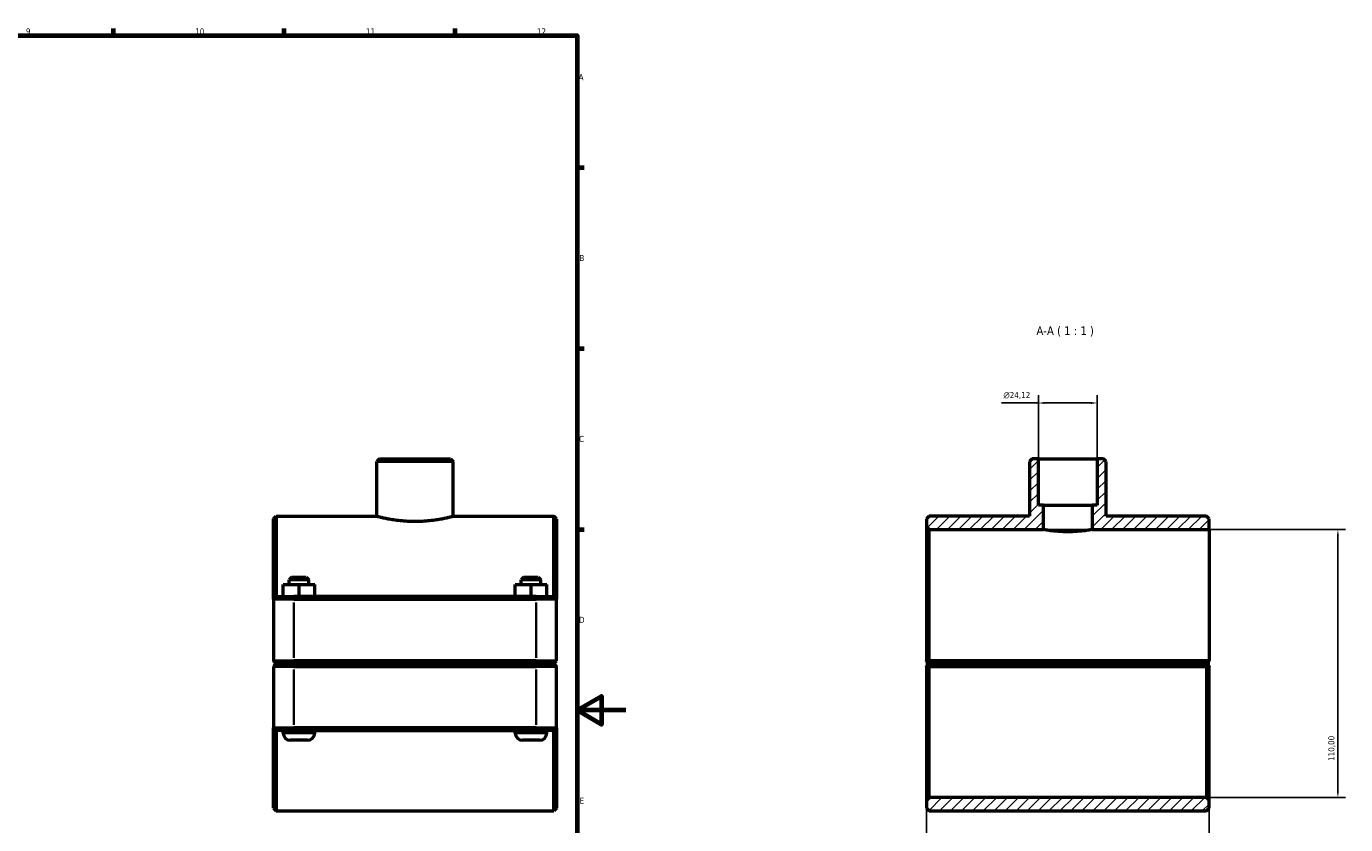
# Model space of a CAD drawing. Header units: millimetres. Extents: x 0 to 1136, y -25 to 1083.
# Tile 6 of 6: x 595 to 1136, y 250 to 578. Entities that reach past the tile are written whole.
import ezdxf

# ---------------------------------------------------------------- set-up
doc = ezdxf.new("R2010")
doc.units = ezdxf.units.MM
for name, color, linetype, lineweight in [('Border (ISO)', 7, 'Continuous', 70), ('Dimension (ISO)', 7, 'Continuous', 25), ('Hatch (ISO)', 7, 'Continuous', 18), ('Symbol (ISO)', 7, 'Continuous', 25), ('Visible (ISO)', 7, 'Continuous', 50), ('Visible Narrow (ISO)', 7, 'Continuous', 35)]:
    doc.layers.add(name, color=color, linetype=linetype, lineweight=lineweight)
doc.styles.add('Label Text (ISO)', font='tahoma.ttf')
doc.styles.add('Note Text (ISO)', font='tahoma.ttf')
doc.dimstyles.new('Default (ISO)', dxfattribs={"dimtxt": 2.5, "dimasz": 2.5, "dimexe": 3.175, "dimexo": 0, "dimgap": 0.762, "dimtad": 1, "dimrnd": 1e-08, "dimzin": 0, "dimtxsty": 'Note Text (ISO)', "dimcen": 0.09, "dimdle": 10, "dimclrd": 256, "dimclre": 256, "dimclrt": 232, "dimazin": 0, "dimtfac": 1.40208, "dimtmove": 0, "dimatfit": 3, "dimfxl": 1, "dimtolj": 1, "dimtzin": 0, "dimlwd": -1, "dimlwe": -1, "dimarcsym": 0})

# ---------------------------------------------------------------- blocks, each defined once
blk = doc.blocks.new('Borders Default Border')
at = {"layer": 'Border (ISO)'}
for p, q in [((630.75, 574), (630.75, 576.9)), ((700.83, 574), (700.83, 576.9)), ((770.92, 574), (770.92, 576.9)), ((821, 519.75), (823.9, 519.75)), ((821, 445.5), (823.9, 445.5)), ((821, 371.25), (823.9, 371.25))]:
    blk.add_line(p, q, dxfattribs=at)
at = {"layer": 'Border (ISO)', "flags": 128}
for points in [[(20, 20), (20, 574), (821, 574), (821, 20), (20, 20)], [(841, 297), (821, 297), (831, 302.77), (831, 291.23), (821, 297)]]:
    blk.add_lwpolyline(points, dxfattribs=at)
at = {"layer": 'Border (ISO)', "color": 232, "true_color": 0xca0064, "char_height": 2.5, "attachment_point": 7, "style": 'Note Text (ISO)'}
for s, insert in [('9', (594.88, 574.35)), ('10', (664.29, 574.35)), ('11', (734.37, 574.4)), ('12', (804.46, 574.4)), ('A', (821.59, 555.62)), ('B', (821.89, 481.37)), ('C', (821.73, 407.08)), ('D', (821.73, 332.88)), ('E', (821.94, 258.63))]:
    blk.add_mtext(s, dxfattribs=dict(at, insert=insert))
blk = doc.blocks.new('*D7')
at = {"layer": 'Defpoints', "color": 0, "transparency": 16777216}
for p in [(1010.17, 423.14), (1010.17, 400.18), (1034.29, 400.18)]:
    blk.add_point(p, dxfattribs=at)
at = {"layer": 'Dimension (ISO)', "transparency": 16777216}
for p, q in [((1010.17, 423.14), (995.05, 423.14)), ((1010.17, 400.18), (1010.17, 426.32)), ((1031.79, 423.14), (1012.67, 423.14)), ((1034.29, 400.18), (1034.29, 426.32))]:
    blk.add_line(p, q, dxfattribs=at)
for points in [[(1012.67, 423.56), (1012.67, 422.72), (1010.17, 423.14)], [(1031.79, 423.56), (1031.79, 422.72), (1034.29, 423.14)]]:
    blk.add_solid(points, dxfattribs=at)
at = {"layer": 'Dimension (ISO)', "color": 232, "true_color": 0xca0064, "transparency": 16777216, "insert": (995.81, 427.66), "char_height": 2.5, "attachment_point": 1, "style": 'Note Text (ISO)'}
blk.add_mtext('\\A1;\\fAIGDT|b0|i0;\\H2.5000;\\ln\\fTahoma|b0|i0;\\H2.5000;24,12', dxfattribs=at)
blk = doc.blocks.new('*D8')
at = {"layer": 'Defpoints', "color": 0, "transparency": 16777216}
for p in [(964.23, 317.33), (1080.23, 317.33), (964.23, 162.16)]:
    blk.add_point(p, dxfattribs=at)
at = {"layer": 'Dimension (ISO)', "transparency": 16777216}
for p, q in [((964.23, 317.33), (964.23, 158.99)), ((1080.23, 317.33), (1080.23, 158.99)), ((1077.73, 162.16), (966.73, 162.16))]:
    blk.add_line(p, q, dxfattribs=at)
for points in [[(966.73, 162.58), (966.73, 161.75), (964.23, 162.16)], [(1077.73, 162.58), (1077.73, 161.75), (1080.23, 162.16)]]:
    blk.add_solid(points, dxfattribs=at)
at = {"layer": 'Dimension (ISO)', "color": 232, "true_color": 0xca0064, "transparency": 16777216, "insert": (998.28, 166.1), "char_height": 2.5, "attachment_point": 1, "style": 'Note Text (ISO)'}
blk.add_mtext('\\A1;116,00', dxfattribs=at)
blk = doc.blocks.new('*D9')
at = {"layer": 'Defpoints', "color": 0, "transparency": 16777216}
for p in [(1012.23, 371.18), (1079.13, 261.18), (1133.01, 261.18)]:
    blk.add_point(p, dxfattribs=at)
at = {"layer": 'Dimension (ISO)', "transparency": 16777216}
for p, q in [((1012.23, 371.18), (1136.18, 371.18)), ((1133.01, 368.68), (1133.01, 263.68)), ((1079.13, 261.18), (1136.18, 261.18))]:
    blk.add_line(p, q, dxfattribs=at)
for points in [[(1132.59, 368.68), (1133.42, 368.68), (1133.01, 371.18)], [(1132.59, 263.68), (1133.42, 263.68), (1133.01, 261.18)]]:
    blk.add_solid(points, dxfattribs=at)
at = {"layer": 'Dimension (ISO)', "color": 232, "true_color": 0xca0064, "transparency": 16777216, "insert": (1129.07, 276.22), "char_height": 2.5, "attachment_point": 1, "rotation": 90, "style": 'Note Text (ISO)'}
blk.add_mtext('\\A1;110,00', dxfattribs=at)

msp = doc.modelspace()

# ---------------------------------------------------------------- hatches: boundary and pattern name
at = {"layer": 'Hatch (ISO)'}
h = msp.add_hatch(dxfattribs=at)
h.set_pattern_fill('ANSI31', color=256, scale=25.4, style=0)
h.set_pattern_definition([(45, (0, 0), (-2.245064, 2.245064), [])])
h.paths.add_polyline_path([(1080.23, 256.777), (1080.23, 260.077), (1079.13, 261.177), (965.33, 261.177), (964.23, 260.077), (964.23, 256.777), (965.33, 255.677), (1079.13, 255.677)])
h.paths.add_polyline_path([(1007.654, 400.177), (1006.554, 399.077), (1006.554, 376.677), (965.33, 376.677), (964.23, 375.577), (964.23, 372.277), (965.33, 371.177), (1012.23, 371.177), (1012.23, 381.177), (1010.172, 381.177), (1010.172, 400.177)])
h.paths.add_polyline_path([(1037.906, 399.077), (1036.806, 400.177), (1034.289, 400.177), (1034.289, 381.177), (1032.23, 381.177), (1032.23, 371.177), (1080.23, 371.177), (1080.23, 375.577), (1079.13, 376.677), (1037.906, 376.677)])

# ---------------------------------------------------------------- linework, layer by layer
at = {"layer": 'Visible (ISO)'}
for p, q in [((739.888, 400.177), (738.788, 399.077)), ((738.788, 376.677), (738.788, 399.077)), ((770.14, 399.077), (738.788, 399.077)), ((739.888, 400.177), (769.04, 400.177)), ((769.04, 400.177), (770.14, 399.077)), ((770.14, 376.677), (770.14, 399.077)), ((1007.654, 400.177), (1006.554, 399.077)), ((1006.554, 399.077), (1006.554, 376.677)), ((1010.172, 400.177), (1007.654, 400.177)), ((1010.172, 381.177), (1010.172, 400.177)), ((1010.172, 400.177), (1034.289, 400.177)), ((1036.806, 400.177), (1034.289, 400.177)), ((1034.289, 400.177), (1034.289, 381.177)), ((1037.906, 399.077), (1036.806, 400.177)), ((1037.906, 376.677), (1037.906, 399.077)), ((1012.23, 381.177), (1010.172, 381.177)), ((1012.23, 371.177), (1012.23, 381.177)), ((1012.23, 381.177), (1032.23, 381.177)), ((1034.289, 381.177), (1032.23, 381.177)), ((1032.23, 381.177), (1032.23, 371.177)), ((696.464, 375.577), (697.564, 376.677)), ((696.464, 342.577), (696.464, 375.577)), ((697.564, 376.677), (697.564, 343.677)), ((697.564, 376.677), (738.788, 376.677)), ((770.14, 376.677), (811.364, 376.677)), ((811.364, 343.677), (811.364, 376.677)), ((812.464, 375.577), (811.364, 376.677)), ((812.464, 375.577), (812.464, 342.577)), ((965.33, 376.677), (964.23, 375.577)), ((964.23, 375.577), (964.23, 372.277)), ((1006.554, 376.677), (965.33, 376.677)), ((1079.13, 376.677), (1037.906, 376.677)), ((1080.23, 375.577), (1079.13, 376.677)), ((1080.23, 371.177), (1080.23, 375.577)), ((964.23, 372.277), (965.33, 371.177)), ((964.23, 372.277), (964.23, 317.327)), ((965.33, 371.177), (1012.23, 371.177)), ((965.33, 317.327), (965.33, 371.177)), ((1032.23, 371.177), (1080.23, 371.177)), ((1080.23, 371.177), (1080.23, 317.327)), ((700.344, 348.677), (700.384, 348.677)), ((700.344, 343.677), (700.344, 348.677)), ((700.384, 348.677), (706.904, 348.677)), ((700.384, 343.677), (700.384, 348.677)), ((703.964, 351.677), (702.864, 350.577)), ((710.864, 350.577), (702.864, 350.577)), ((702.864, 348.677), (702.864, 350.577)), ((703.964, 351.677), (709.764, 351.677)), ((706.904, 348.677), (713.384, 348.677)), ((706.904, 343.677), (706.904, 348.677)), ((709.764, 351.677), (710.864, 350.577)), ((710.864, 348.677), (710.864, 350.577)), ((713.384, 343.677), (713.384, 348.677)), ((795.544, 348.677), (795.584, 348.677)), ((795.544, 343.677), (795.544, 348.677)), ((795.584, 348.677), (802.104, 348.677)), ((795.584, 343.677), (795.584, 348.677)), ((799.164, 351.677), (798.064, 350.577)), ((806.064, 350.577), (798.064, 350.577)), ((798.064, 348.677), (798.064, 350.577)), ((799.164, 351.677), (804.964, 351.677)), ((802.104, 348.677), (808.584, 348.677)), ((802.104, 343.677), (802.104, 348.677)), ((804.964, 351.677), (806.064, 350.577)), ((806.064, 348.677), (806.064, 350.577)), ((808.584, 343.677), (808.584, 348.677)), ((697.564, 343.677), (696.464, 342.577)), ((704.714, 342.577), (696.464, 342.577)), ((696.464, 342.577), (696.464, 317.327)), ((697.564, 343.677), (704.714, 343.677)), ((804.214, 343.677), (704.714, 343.677)), ((704.714, 342.577), (804.214, 342.577)), ((804.214, 343.677), (811.364, 343.677)), ((812.464, 342.577), (804.214, 342.577)), ((811.364, 343.677), (812.464, 342.577)), ((812.464, 317.327), (812.464, 342.577)), ((697.564, 316.227), (696.464, 317.327)), ((696.464, 317.327), (704.714, 317.327)), ((697.564, 316.127), (696.464, 315.027)), ((704.714, 315.027), (696.464, 315.027)), ((696.464, 315.027), (696.464, 289.777)), ((704.714, 316.227), (697.564, 316.227)), ((697.564, 316.127), (704.714, 316.127)), ((700.364, 316.127), (700.364, 316.227)), ((804.214, 317.327), (704.714, 317.327)), ((704.714, 316.227), (804.214, 316.227)), ((804.214, 316.127), (704.714, 316.127)), ((704.714, 315.027), (804.214, 315.027)), ((713.364, 316.127), (713.364, 316.227)), ((795.564, 316.127), (795.564, 316.227)), ((804.214, 317.327), (812.464, 317.327)), ((811.364, 316.227), (804.214, 316.227)), ((804.214, 316.127), (811.364, 316.127)), ((812.464, 315.027), (804.214, 315.027)), ((808.564, 316.127), (808.564, 316.227)), ((811.364, 316.227), (812.464, 317.327)), ((811.364, 316.127), (812.464, 315.027)), ((812.464, 289.777), (812.464, 315.027)), ((964.23, 315.027), (964.23, 260.077)), ((965.33, 316.227), (964.782, 316.776)), ((964.782, 315.579), (965.33, 316.127)), ((1080.23, 317.327), (965.33, 317.327)), ((965.33, 316.227), (1079.13, 316.227)), ((1079.13, 316.127), (965.33, 316.127)), ((965.33, 261.177), (965.33, 315.027)), ((965.33, 315.027), (1079.13, 315.027)), ((968.13, 316.227), (968.13, 316.127)), ((981.13, 316.227), (981.13, 316.127)), ((1063.33, 316.227), (1063.33, 316.127)), ((1076.33, 316.227), (1076.33, 316.127)), ((1080.23, 317.327), (1079.13, 316.227)), ((1079.13, 316.127), (1079.679, 315.579)), ((1079.13, 315.027), (1079.13, 261.177)), ((1080.23, 317.327), (1080.23, 317.327)), ((1080.23, 260.077), (1080.23, 315.027)), ((696.464, 256.777), (696.464, 289.777)), ((696.464, 289.777), (704.714, 289.777)), ((697.564, 288.677), (696.464, 289.777)), ((697.564, 288.677), (697.564, 255.677)), ((704.714, 288.677), (697.564, 288.677)), ((700.364, 287.677), (700.364, 288.677)), ((804.214, 289.777), (704.714, 289.777)), ((704.714, 288.677), (804.214, 288.677)), ((713.364, 287.677), (713.364, 288.677)), ((795.564, 287.677), (795.564, 288.677)), ((804.214, 289.777), (812.464, 289.777)), ((811.364, 288.677), (804.214, 288.677)), ((808.564, 287.677), (808.564, 288.677)), ((811.364, 288.677), (812.464, 289.777)), ((811.364, 255.677), (811.364, 288.677)), ((812.464, 289.777), (812.464, 256.777)), ((710.364, 284.677), (703.364, 284.677)), ((805.564, 284.677), (798.564, 284.677)), ((965.33, 261.177), (964.23, 260.077)), ((964.23, 260.077), (964.23, 256.777)), ((1079.13, 261.177), (965.33, 261.177)), ((1080.23, 260.077), (1079.13, 261.177)), ((1080.23, 256.777), (1080.23, 260.077)), ((696.464, 256.777), (697.564, 255.677)), ((697.564, 255.677), (811.364, 255.677)), ((812.464, 256.777), (811.364, 255.677)), ((964.23, 256.777), (965.33, 255.677)), ((965.33, 255.677), (1079.13, 255.677)), ((1079.13, 255.677), (1080.23, 256.777))]:
    msp.add_line(p, q, dxfattribs=at)
for centre, start, end in [((703.364, 287.677), 180, 270), ((710.364, 287.677), 270, 0), ((798.564, 287.677), 180, 270), ((805.564, 287.677), 270, 0)]:
    msp.add_arc(centre, 3, start, end, dxfattribs=at)
for points, knots in [([(738.788, 376.677), (738.788, 376.677), (738.883, 376.652), (739.282, 376.551), (739.585, 376.474), (740.387, 376.282), (740.885, 376.166), (742.034, 375.916), (742.686, 375.782), (744.073, 375.524), (744.856, 375.39), (746.564, 375.137), (747.487, 375.018), (749.417, 374.821), (750.424, 374.742), (752.453, 374.637), (753.475, 374.611), (754.464, 374.611)], [7.1210947, 7.1210947, 7.1210947, 7.1210947, 7.417783, 7.417783, 7.7144712, 7.7144712, 8.0111595, 8.0111595, 8.3078477, 8.3078477, 8.604584, 8.604584, 8.9013203, 8.9013203, 9.1980567, 9.1980567, 9.494793, 9.494793, 9.494793, 9.494793]), ([(754.464, 374.611), (755.453, 374.611), (756.474, 374.637), (758.503, 374.742), (759.51, 374.821), (761.44, 375.018), (762.364, 375.137), (764.071, 375.39), (764.855, 375.524), (766.242, 375.782), (766.893, 375.916), (768.042, 376.166), (768.541, 376.282), (769.342, 376.474), (769.646, 376.551), (770.045, 376.652), (770.14, 376.677), (770.14, 376.677)], [0, 0, 0, 0, 0.2967363, 0.2967363, 0.5934727, 0.5934727, 0.890209, 0.890209, 1.1869453, 1.1869453, 1.4836335, 1.4836335, 1.7803218, 1.7803218, 2.07701, 2.07701, 2.3736982, 2.3736982, 2.3736982, 2.3736982]), ([(1022.23, 370.261), (1020.972, 370.261), (1019.631, 370.309), (1017.168, 370.483), (1016.046, 370.606), (1014.273, 370.836), (1013.504, 370.958), (1012.482, 371.13), (1012.23, 371.177), (1012.23, 371.177)], [0, 0, 0, 0, 0.3775982, 0.3775982, 0.7551964, 0.7551964, 1.1327802, 1.1327802, 1.510364, 1.510364, 1.510364, 1.510364]), ([(1032.23, 371.177), (1032.23, 371.177), (1031.978, 371.13), (1030.957, 370.958), (1030.188, 370.836), (1028.415, 370.606), (1027.292, 370.483), (1024.83, 370.309), (1023.489, 370.261), (1022.23, 370.261)], [4.531092, 4.531092, 4.531092, 4.531092, 4.9086758, 4.9086758, 5.2862596, 5.2862596, 5.6638578, 5.6638578, 6.041456, 6.041456, 6.041456, 6.041456])]:
    msp.add_open_spline(points, degree=3, knots=knots, dxfattribs=at)
for points in [[(964.782, 316.776), (964.507, 317.05), (964.23, 317.327)], [(964.23, 315.027), (964.507, 315.304), (964.782, 315.579)], [(1079.679, 315.579), (1079.953, 315.304), (1080.23, 315.027)]]:
    msp.add_open_spline(points, degree=2, dxfattribs=at)
for points, weights in [([(964.782, 316.776), (965.059, 317.053), (965.33, 317.327)], [1.00580210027, 1.00874308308, 1.01164178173]), ([(965.33, 315.027), (965.059, 315.302), (964.782, 315.579)], [1.01164178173, 1.00874308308, 1.00580210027]), ([(1079.679, 315.579), (1079.402, 315.302), (1079.13, 315.027)], [1.00580210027, 1.00874308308, 1.01164178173])]:
    msp.add_rational_spline(points, weights, degree=2, dxfattribs=at)
at = {"layer": 'Visible Narrow (ISO)'}
for p, q in [((704.714, 343.622), (704.714, 342.632)), ((704.714, 318.59), (704.714, 341.315)), ((804.214, 343.622), (804.214, 342.632)), ((804.214, 341.315), (804.214, 318.59)), ((704.714, 316.282), (704.714, 317.272)), ((704.714, 316.072), (704.714, 315.082)), ((804.214, 316.282), (804.214, 317.272)), ((804.214, 316.072), (804.214, 315.082)), ((704.714, 291.04), (704.714, 313.765)), ((804.214, 313.765), (804.214, 291.04)), ((700.444, 287.677), (713.284, 287.677)), ((704.714, 288.732), (704.714, 289.722)), ((795.644, 287.677), (808.484, 287.677)), ((804.214, 288.732), (804.214, 289.722))]:
    msp.add_line(p, q, dxfattribs=at)

# ---------------------------------------------------------------- block references
msp.add_blockref('Borders Default Border', (0, 0))

# ---------------------------------------------------------------- texts
at = {"layer": 'Symbol (ISO)', "insert": (1009.368, 450.427), "char_height": 3.5, "attachment_point": 7, "style": 'Label Text (ISO)'}
msp.add_mtext('A-A ( 1 : 1 )', dxfattribs=at)

# ---------------------------------------------------------------- dimensions: what is measured, and where the dimension line sits
at = {"layer": 'Dimension (ISO)'}
dim = msp.add_linear_dim(base=(1010.172, 423.141), p1=(1034.289, 400.177), p2=(1010.172, 400.177), angle=180, text='\\fAIGDT|b0|i0;\\H2.5000;\\ln\\fTahoma|b0|i0;\\H2.5000;<>', dimstyle='Default (ISO)', override={"dimdec": 2, "dimtp": 0, "dimtm": 0, "dimtdec": 2, "dimtofl": 0, "dimatfit": 2}, dxfattribs=at)
dim.commit()
dim.dimension.update_dxf_attribs({"geometry": '*D7', "text_midpoint": (1001.36, 423.141), "dimtype": 160})
dim = msp.add_linear_dim(base=(1133.006, 261.177), p1=(1012.23, 371.177), p2=(1079.13, 261.177), angle=270, dimstyle='Default (ISO)', override={"dimdec": 2, "dimtp": 0, "dimtm": 0, "dimtdec": 2, "dimtofl": 0, "dimatfit": 1}, dxfattribs=at)
dim.commit()
dim.dimension.update_dxf_attribs({"geometry": '*D9', "text_midpoint": (1133.006, 281.177), "dimtype": 160})
dim = msp.add_linear_dim(base=(964.23, 162.162), p1=(1080.23, 317.327), p2=(964.23, 317.327), dimstyle='Default (ISO)', override={"dimdec": 2, "dimtp": 0, "dimtm": 0, "dimtdec": 2, "dimtofl": 0, "dimatfit": 1}, dxfattribs=at)
dim.commit()
dim.dimension.update_dxf_attribs({"geometry": '*D8', "text_midpoint": (1003.23, 162.162), "dimtype": 160})

doc.saveas('drawing.dxf')
